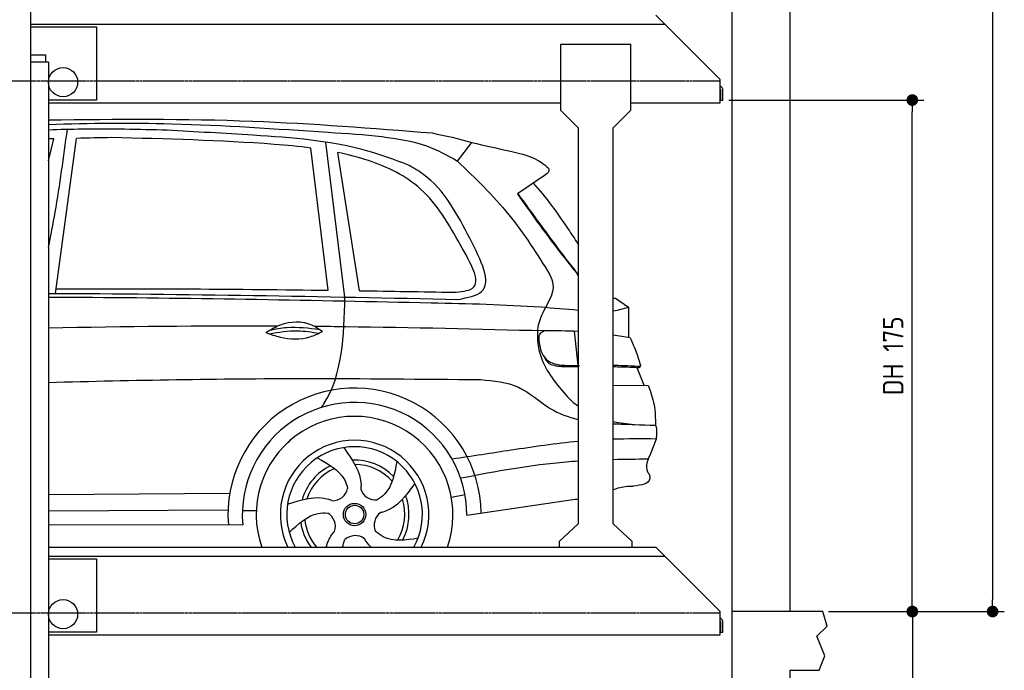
# Model space of a CAD drawing. Header units: millimetres. Extents: x -328 to 6332, y -257 to 9848.
# Tile 6 of 7: x 2964 to 6332, y 3749 to 5975. Entities that reach past the tile are written whole.
import ezdxf

# ---------------------------------------------------------------- set-up
doc = ezdxf.new("R2010")
doc.units = ezdxf.units.MM
doc.linetypes.add('GEN3', pattern=[6.25, 5, -1.25])
for name, color, linetype in [('3', 6, 'GEN3'), ('4', 3, 'Continuous'), ('5', 3, 'Continuous'), ('car', 10, 'Continuous')]:
    doc.layers.add(name, color=color, linetype=linetype)
doc.styles.get("Standard").update_dxf_attribs({"font": 'ISOCP.SHX'})
doc.dimstyles.new('GEN-ISO$0', dxfattribs={"dimscale": 20, "dimtxt": 3.5, "dimasz": 2, "dimexe": 2, "dimexo": 1, "dimgap": 1.5, "dimtad": 1, "dimdec": 1, "dimlfac": 0.1, "dimdsep": 46, "dimtxsty": 'STANDARD', "dimblk": 'PUNKT', "dimcen": 2, "dimclrd": 256, "dimclre": 256, "dimclrt": 2, "dimadec": 0, "dimazin": 0, "dimtp": 0.1, "dimtm": 0.1, "dimtfac": 0.71, "dimtdec": 1, "dimtmove": 2, "dimatfit": 3, "dimldrblk": 'PUNKT', "dimfxl": 1, "dimtolj": 1, "dimarcsym": 0})

# ---------------------------------------------------------------- blocks, each defined once
blk = doc.blocks.new('PUNKT')
at = {"layer": '4', "color": 0, "linetype": 'ByBlock'}
blk.add_line((-0.5, 0), (-1, 0), dxfattribs=at)
at = {"layer": '4', "color": 0, "linetype": 'ByBlock', "const_width": 0.5}
blk.add_lwpolyline([(-0.25, 0, 1), (0.25, 0, 1)], format="xyb", close=True, dxfattribs=at)
blk = doc.blocks.new('*D17')
at = {"layer": '5', "lineweight": -2}
for p, q in [((5620, 9350), (6332.3, 9350)), ((6292.3, 9310), (6292.3, 3990)), ((5731.2, 3950), (6332.3, 3950))]:
    blk.add_line(p, q, dxfattribs=at)
at = {"layer": 'DEFPOINTS', "color": 0}
for p in [(5600, 9350), (5711.2, 3950), (6292.3, 3950)]:
    blk.add_point(p, dxfattribs=at)
at = {"layer": '5', "lineweight": -2, "xscale": 40, "yscale": 40, "zscale": 40}
for p, rotation in [((6292.3, 9350), 90), ((6292.3, 3950), 270)]:
    blk.add_blockref('PUNKT', p, dxfattribs=dict(at, rotation=rotation))
at = {"layer": '5', "color": 2, "insert": (6227.3, 6650), "char_height": 70, "attachment_point": 5, "rotation": 90}
blk.add_mtext('\\A1;540', dxfattribs=at)
blk = doc.blocks.new('*D13')
at = {"layer": '5', "lineweight": -2}
for p, q in [((5390, 5700), (6057.6, 5700)), ((6017.6, 3990), (6017.6, 5660)), ((5731.2, 3950), (6057.6, 3950))]:
    blk.add_line(p, q, dxfattribs=at)
at = {"layer": 'DEFPOINTS', "color": 0}
for p in [(5370, 5700), (6017.6, 5700), (5711.2, 3950)]:
    blk.add_point(p, dxfattribs=at)
at = {"layer": '5', "lineweight": -2, "xscale": 40, "yscale": 40, "zscale": 40}
for p, rotation in [((6017.6, 5700), 90), ((6017.6, 3950), 270)]:
    blk.add_blockref('PUNKT', p, dxfattribs=dict(at, rotation=rotation))
at = {"layer": '5', "color": 2, "insert": (5952.1, 4825), "char_height": 70, "attachment_point": 5, "rotation": 90}
blk.add_mtext('DH 175', dxfattribs=at)
blk = doc.blocks.new('*D14')
at = {"layer": '5', "lineweight": -2}
for p, q in [((5731.2, 3950), (6057.8, 3950)), ((6017.8, 3910), (6017.8, 240)), ((5420, 200), (6057.8, 200))]:
    blk.add_line(p, q, dxfattribs=at)
at = {"layer": 'DEFPOINTS', "color": 0}
for p in [(5711.2, 3950), (5400, 200), (6017.8, 200)]:
    blk.add_point(p, dxfattribs=at)
at = {"layer": '5', "lineweight": -2, "xscale": 40, "yscale": 40, "zscale": 40}
for p, rotation in [((6017.8, 3950), 90), ((6017.8, 200), 270)]:
    blk.add_blockref('PUNKT', p, dxfattribs=dict(at, rotation=rotation))
at = {"layer": '5', "color": 2, "insert": (5952.8, 2075), "char_height": 70, "attachment_point": 5, "rotation": 90}
blk.add_mtext('\\A1;375', dxfattribs=at)

msp = doc.modelspace()

# ---------------------------------------------------------------- linework, layer by layer
for p, q in [((3003, 265), (3003, 6830)), ((5360, 5770), (5140, 5990)), ((4814.5, 5890), (4814.5, 5665)), ((5054.5, 5890), (4814.5, 5890)), ((5054.5, 5665), (5054.5, 5890)), ((3063, 5830), (3053, 5830)), ((3063, 5830), (3063, 265)), ((5360, 5690), (5360, 5770)), ((5360, 5737.727), (5360, 5730)), ((3063, 5690), (4814.5, 5690)), ((4874.5, 5605), (4814.5, 5665)), ((5054.5, 5665), (4994.5, 5605)), ((5054.5, 5690), (5360, 5690)), ((4874.5, 5605), (4874.5, 4250)), ((4994.5, 4250), (4994.5, 5605)), ((4874.5, 4250), (4809.5, 4190)), ((5059.5, 4190), (4994.5, 4250)), ((4809.5, 4190), (4809.5, 4170)), ((5059.5, 4170), (5059.5, 4190)), ((3063, 4170), (5140, 4170)), ((5360, 3950), (5140, 4170)), ((5360, 3870), (5360, 3950)), ((5400, 3950), (5400, 3950)), ((5360, 3917.727), (5360, 3910)), ((3063, 3870), (5360, 3870))]:
    msp.add_line(p, q)
for points in [[(5600, 3950), (5600, 6150), (5600, 9550), (0, 9550), (0, 0), (5600, 0), (5600, 3750), (5698.53, 3750), (5718.661, 3797.939), (5691.114, 3865.733), (5726.078, 3899.63), (5711.245, 3950), (5400, 3950), (5400, 200), (4950, 192.931), (4950, 91.608), (4850, 91.608), (4850, 176.952), (200, 250), (200, 9350), (5400, 9350), (5400, 3950)], [(3003, 5959.522), (5170, 5960)], [(3003, 5950), (3227.5, 5950)], [(3227.5, 5950), (3227.5, 5700), (3063, 5700)], [(3063, 4139.535), (5170, 4140)], [(3063, 4130), (3227.5, 4130)], [(3227.5, 4130), (3227.5, 3880), (3063, 3880)]]:
    msp.add_lwpolyline(points)
msp.add_lwpolyline([(3003, 5830), (3003, 5855), (3053, 5855), (3053, 5830)], close=True)
for points in [[(5360, 5737.727, -0.18267581), (5362, 5732.435), (5362, 5700), (5370, 5700), (5370, 5732.435, 0.30561468), (5360, 5747.268)], [(5360, 3917.727, -0.18267581), (5362, 3912.435), (5362, 3880), (5370, 3880), (5370, 3912.435, 0.30561468), (5360, 3927.268)]]:
    msp.add_lwpolyline(points, format="xyb")
for centre in [(3112.854, 5761), (3112.854, 3941)]:
    msp.add_circle(centre, 49.854)
at = {"layer": '3'}
for p, q in [((5360, 5765), (295, 5765)), ((5360, 3945), (295, 3945))]:
    msp.add_line(p, q, dxfattribs=at)
at = {"layer": 'car'}
for p, q in [((3063, 5491.86), (3081.321, 5567.253)), ((3086.706, 5038.308), (3158.255, 5568.991)), ((4019.838, 5049.347), (3960.832, 5535.969)), ((4077.046, 5026.044), (4011.53, 5555.991)), ((4461.891, 5491.17), (4510.696, 5554.682)), ((4127.127, 5047.783), (4052.512, 5520.906)), ((4759.704, 5442.118), (4666.699, 5378.812)), ((4994.5, 5021.924), (5002.198, 5022.136)), ((5002.198, 5022.136), (5046.66, 4991.27)), ((5046.66, 4991.27), (5046.628, 4887.124)), ((4860.713, 4909.172), (4873.03, 4792.168)), ((5075.62, 4785.387), (5100.06, 4722.456)), ((5114.821, 4722.329), (4994.5, 4723.371)), ((5141.429, 4540.363), (5123.284, 4492.933)), ((3063, 4350.928), (3682.986, 4354.692)), ((4440.927, 4341.258), (4487.731, 4350.178)), ((4493.931, 4279.606), (4864.689, 4334.102)), ((3063, 4295.111), (3677.05, 4297.68)), ((3726.124, 4296.138), (3773.784, 4295.558)), ((3063, 4247.599), (3727.446, 4246.365))]:
    msp.add_line(p, q, dxfattribs=at)
for radius in [38.176, 31.574]:
    msp.add_circle((4109.942, 4282.012), radius, dxfattribs=at)
for centre, radius, start, end in [((4109.889, 4281.428), 433.143, 0.713034, 184.611464), ((4109.889, 4281.428), 384.046, 359.728185, 185.238388), ((4109.889, 4281.428), 336.401, 340.656235, 199.343765), ((4109.913, 4282.003), 254.002, 333.835367, 206.164633), ((4109.942, 4282.012), 231.908, 331.118294, 208.881706), ((4109.942, 4282.012), 186.234, 116.262636, 164.391182), ((4109.942, 4282.012), 186.234, 44.26331, 92.401076), ((4109.942, 4282.012), 171.516, 41.590242, 89.735966), ((4109.942, 4282.012), 171.516, 113.590508, 161.725726), ((4034.871, 4381.501), 52.287, 268.672155, 348.430967), ((4181.364, 4384.153), 52.287, 196.672155, 276.430967), ((4109.942, 4282.012), 186.234, 332.251274, 20.396389), ((4109.942, 4282.012), 171.516, 329.577035, 17.73023), ((3992.124, 4241.359), 52.287, 340.672155, 60.430967), ((4229.154, 4245.649), 52.287, 124.672155, 204.430967), ((4109.942, 4282.012), 186.234, 188.250185, 216.974514), ((4109.942, 4282.012), 171.516, 185.577469, 220.773341), ((4112.197, 4157.398), 52.287, 52.672155, 132.430967)]:
    msp.add_arc(centre, radius, start, end, dxfattribs=at)
for points, knots in [([(3063, 5631.868), (3295.832, 5634.977), (3733.813, 5638.601), (4170.452, 5603.677), (4375.012, 5587.316)], [85.04113673, 85.04113673, 85.04113673, 85.04113673, 783.1318761, 1398.45159809, 1398.45159809, 1398.45159809, 1398.45159809]), ([(3063, 5616.366), (3203.349, 5621.682), (3522.408, 5624.121), (3901.249, 5597.333), (4145.047, 5581.867), (4202.749, 5575.059)], [460.54053168, 460.54053168, 460.54053168, 460.54053168, 881.65190656, 1416.36611316, 1602.40445222, 1602.40445222, 1602.40445222, 1602.40445222]), ([(3468.373, 5596.78), (3371.724, 5599.155), (3236.558, 5602.476), (3101.481, 5598.757), (3063, 5597.271)], [0, 0, 0, 0, 289.92578759, 405.46220923, 405.46220923, 405.46220923, 405.46220923]), ([(3063, 5196.318), (3071.023, 5236.241), (3096.592, 5369.883), (3114.864, 5504.796), (3127.669, 5599.341)], [161.30732451, 161.30732451, 161.30732451, 161.30732451, 283.47066553, 569.57950884, 569.57950884, 569.57950884, 569.57950884]), ([(4292.1, 5478.68), (4246.843, 5495.37), (4077.369, 5557.867), (3795.936, 5578.566), (3566.349, 5591.332), (3468.373, 5596.78)], [0, 0, 0, 0, 144.38685037, 540.67992324, 835.69120666, 835.69120666, 835.69120666, 835.69120666]), ([(3960.832, 5535.969), (3919.148, 5541.356), (3691.78, 5561.61), (3464.157, 5567), (3278.506, 5571.396)], [637.56260995, 637.56260995, 637.56260995, 637.56260995, 763.5499019, 1320.8101244, 1320.8101244, 1320.8101244, 1320.8101244]), ([(4202.749, 5575.059), (4254.999, 5567.951), (4346.696, 5555.477), (4427.241, 5510.513), (4461.891, 5491.17)], [0, 0, 0, 0, 156.40957279, 274.49702776, 274.49702776, 274.49702776, 274.49702776]), ([(4510.696, 5554.682), (4554.46, 5544.773), (4634.634, 5526.62), (4729.035, 5505.188), (4765.562, 5473.771), (4773.378, 5467.048)], [0, 0, 0, 0, 135.79118278, 248.76576552, 279.52055206, 279.52055206, 279.52055206, 279.52055206]), ([(4471.582, 5205.594), (4432.244, 5274.965), (4358.74, 5404.587), (4188.687, 5487.524), (4087.85, 5513.662), (4052.512, 5520.906)], [0, 0, 0, 0, 233.68439884, 436.64492721, 544.70603413, 544.70603413, 544.70603413, 544.70603413]), ([(4461.891, 5491.17), (4523.13, 5432.154), (4644.303, 5315.38), (4733.843, 5172.916), (4778.131, 5102.452)], [0, 0, 0, 0, 254.08987254, 502.76225998, 502.76225998, 502.76225998, 502.76225998]), ([(4504.915, 5225.659), (4461.4, 5309.277), (4407.813, 5412.249), (4310.408, 5468.169), (4292.1, 5478.68)], [0, 0, 0, 0, 271.55977311, 334.41548981, 334.41548981, 334.41548981, 334.41548981]), ([(4773.378, 5467.048), (4774.1, 5463.249), (4776.158, 5452.405), (4766.183, 5446.169), (4759.704, 5442.118)], [0, 0, 0, 0, 10.85543163, 30.97910088, 30.97910088, 30.97910088, 30.97910088]), ([(4720.677, 5415.554), (4764.631, 5367.918), (4816.055, 5296.056), (4863.312, 5224.181), (4874.5, 5206.848)], [395.65394345, 395.65394345, 395.65394345, 395.65394345, 587.12250194, 647.96422904, 647.96422904, 647.96422904, 647.96422904]), ([(4666.699, 5378.812), (4717.63, 5307.241), (4781.754, 5217.13), (4850.853, 5130.818), (4865.07, 5113.06)], [0, 0, 0, 0, 263.42526544, 331.66454725, 331.66454725, 331.66454725, 331.66454725]), ([(4668.211, 5379.842), (4699.895, 5336.006), (4757.398, 5256.45), (4816.441, 5178.031), (4842.952, 5142.82)], [0, 0, 0, 0, 162.25725001, 294.47782475, 294.47782475, 294.47782475, 294.47782475]), ([(4465.326, 5018.183), (4496.517, 5024.179), (4597.293, 5043.553), (4542.647, 5151.276), (4504.915, 5225.659)], [0, 0, 0, 0, 83.00993091, 268.20753088, 268.20753088, 268.20753088, 268.20753088]), ([(4447.881, 5042.388), (4473.551, 5044.347), (4559.535, 5050.909), (4507.842, 5141.823), (4471.582, 5205.594)], [0, 0, 0, 0, 66.11082204, 221.4407691, 221.4407691, 221.4407691, 221.4407691]), ([(4842.952, 5142.82), (4850.54, 5134.014), (4860.689, 5122.237), (4869.305, 5109.321), (4871.478, 5106.063)], [0, 0, 0, 0, 34.81504787, 46.55767222, 46.55767222, 46.55767222, 46.55767222]), ([(4778.131, 5102.452), (4782.488, 5091.579), (4800.143, 5047.519), (4755.99, 4985.749), (4734.11, 4923.951), (4735.081, 4892.774), (4735.428, 4881.656)], [0, 0, 0, 0, 34.09795283, 138.17510847, 197.88759598, 230.98336188, 230.98336188, 230.98336188, 230.98336188]), ([(3063, 5025.771), (3100.86, 5025.695), (3537.379, 5024.163), (3973.823, 5014.994), (4372.413, 5006.62)], [1157.19015022, 1157.19015022, 1157.19015022, 1157.19015022, 1270.77070837, 2466.7509464, 2466.7509464, 2466.7509464, 2466.7509464]), ([(3997.114, 4648.543), (3999.842, 4652.438), (4069.401, 4756.209), (4073.298, 4893.737), (4077.046, 5026.044)], [175.1820291, 175.1820291, 175.1820291, 175.1820291, 189.89009308, 562.59257258, 562.59257258, 562.59257258, 562.59257258]), ([(4372.413, 5006.62), (4497.601, 5003.718), (4665.235, 4999.832), (4832.225, 4985.41), (4874.5, 4981.645)], [0, 0, 0, 0, 375.49028851, 502.79858334, 502.79858334, 502.79858334, 502.79858334]), ([(3806.331, 4904.654), (3822.317, 4914.478), (3868.488, 4942.851), (3946.902, 4946.289), (3987.993, 4916.812), (3999.998, 4908.2)], [0, 0, 0, 0, 56.38615768, 162.85270925, 206.79253599, 206.79253599, 206.79253599, 206.79253599]), ([(3819.941, 4912.923), (3839.437, 4916.865), (3895.873, 4927.384), (3953.126, 4920.127), (3990.611, 4914.869)], [7.57653008, 7.57653008, 7.57653008, 7.57653008, 52.54453162, 137.65923726, 137.65923726, 137.65923726, 137.65923726]), ([(4759.528, 4910.003), (4532.941, 4915.646), (4271.296, 4922.162), (4009.606, 4924.918), (3974.541, 4925.222)], [0, 0, 0, 0, 679.94077212, 785.14268485, 785.14268485, 785.14268485, 785.14268485]), ([(3806.331, 4904.654), (3822.396, 4898.743), (3870.544, 4881.727), (3941.391, 4879.588), (3986.048, 4901.39), (3999.998, 4908.2)], [5.20857777, 5.20857777, 5.20857777, 5.20857777, 44.19858244, 121.45502053, 156.55165958, 156.55165958, 156.55165958, 156.55165958]), ([(3818.067, 4900.485), (3850.414, 4905.889), (3907.02, 4915.348), (3963.436, 4906.513), (3987.608, 4902.22)], [0, 0, 0, 0, 73.87869257, 129.28264643, 129.28264643, 129.28264643, 129.28264643]), ([(4759.528, 4910.003), (4752.306, 4906.768), (4738.535, 4900.598), (4739.896, 4885.734), (4740.544, 4878.665)], [0, 0, 0, 0, 21.2763028, 40.57534917, 40.57534917, 40.57534917, 40.57534917]), ([(5052.912, 4886.065), (5060.008, 4870.194), (5074.059, 4838.771), (5083.445, 4805.655), (5088.09, 4789.266)], [0, 0, 0, 0, 52.08157366, 103.11322652, 103.11322652, 103.11322652, 103.11322652]), ([(4735.428, 4881.656), (4736.098, 4874.423), (4738.609, 4847.321), (4763.594, 4767.395), (4814.899, 4710.924), (4852.556, 4669.475)], [0, 0, 0, 0, 21.78639458, 81.63409399, 246.74740324, 246.74740324, 246.74740324, 246.74740324]), ([(4740.544, 4878.665), (4743.546, 4857.157), (4747.873, 4826.157), (4784.209, 4798.022), (4827.063, 4791.059), (4860.3, 4791.859), (4879.42, 4792.319)], [0, 0, 0, 0, 61.68814119, 88.91579557, 131.37711416, 188.88844648, 188.88844648, 188.88844648, 188.88844648]), ([(4759.342, 4819.852), (4763.356, 4812.411), (4770.687, 4798.824), (4790.02, 4792.862), (4806.291, 4789.405), (4821.422, 4788.723), (4832.105, 4788.342), (4837.071, 4788.165)], [0, 0, 0, 0, 24.29980573, 44.3743889, 57.43354771, 74.61313086, 89.53793221, 89.53793221, 89.53793221, 89.53793221]), ([(4994.5, 4793.105), (4996.743, 4793.065), (5027.952, 4792.43), (5059.142, 4790.789), (5088.09, 4789.266)], [115.07869557, 115.07869557, 115.07869557, 115.07869557, 121.81112777, 208.75100437, 208.75100437, 208.75100437, 208.75100437]), ([(4994.5, 4788.267), (5004.923, 4788.001), (5026.646, 4787.234), (5048.369, 4786.552), (5059.67, 4786.196)], [157.43213295, 157.43213295, 157.43213295, 157.43213295, 188.71360202, 222.63388792, 222.63388792, 222.63388792, 222.63388792]), ([(5059.67, 4786.196), (5063.234, 4786.023), (5070.34, 4785.678), (5077.444, 4785.289), (5080.985, 4785.095)], [0, 0, 0, 0, 10.70534834, 21.34402657, 21.34402657, 21.34402657, 21.34402657]), ([(5080.985, 4785.095), (5082.748, 4785.047), (5086.045, 4784.958), (5087.441, 4787.897), (5088.09, 4789.266)], [0, 0, 0, 0, 4.79867602, 8.97789448, 8.97789448, 8.97789448, 8.97789448]), ([(3063, 4734.236), (3354.618, 4741.863), (3847.205, 4750.468), (4339.86, 4745.508), (4540.82, 4743.485)], [2171.6332859, 2171.6332859, 2171.6332859, 2171.6332859, 3046.71569269, 3649.59835201, 3649.59835201, 3649.59835201, 3649.59835201]), ([(4540.82, 4743.485), (4585.971, 4739.642), (4675.952, 4731.982), (4768.755, 4641.851), (4840.928, 4615.206), (4874.5, 4607.333)], [0, 0, 0, 0, 132.0898391, 263.24135713, 367.49729098, 367.49729098, 367.49729098, 367.49729098]), ([(5114.821, 4722.329), (5122.533, 4700.962), (5138.289, 4657.31), (5138.684, 4610.885), (5138.886, 4587.184)], [0, 0, 0, 0, 67.6224914, 138.15469868, 138.15469868, 138.15469868, 138.15469868]), ([(4874.5, 4531.931), (4798.094, 4524.677), (4654.347, 4503.405), (4511.085, 4481.566), (4443.732, 4471.27)], [267.24089233, 267.24089233, 267.24089233, 267.24089233, 497.58316337, 702.08352874, 702.08352874, 702.08352874, 702.08352874]), ([(4072.823, 4510.956), (4102.39, 4469.555), (4135.006, 4423.885), (4131.816, 4373.858), (4131.275, 4369.152)], [0, 0, 0, 0, 140.86220674, 155.38829952, 155.38829952, 155.38829952, 155.38829952]), ([(5123.284, 4492.933), (5112.832, 4470.08), (5100.364, 4442.822), (5116.007, 4421.18), (5118.535, 4417.682)], [0, 0, 0, 0, 65.64358952, 78.29812644, 78.29812644, 78.29812644, 78.29812644]), ([(3982.138, 4475.565), (4019.861, 4454.876), (4068.171, 4428.381), (4083.66, 4381.768), (4086.085, 4370.959)], [0, 0, 0, 0, 119.17913262, 152.62743133, 152.62743133, 152.62743133, 152.62743133]), ([(4254.517, 4463.338), (4246.498, 4421.068), (4236.233, 4366.963), (4196.724, 4337.831), (4187.22, 4332.194)], [0, 0, 0, 0, 119.17913262, 152.5469721, 152.5469721, 152.5469721, 152.5469721]), ([(4874.5, 4464.416), (4861.08, 4463.547), (4726.397, 4453.586), (4593.11, 4429.18), (4473.224, 4405.842)], [239.44506058, 239.44506058, 239.44506058, 239.44506058, 279.84482947, 645.25211884, 645.25211884, 645.25211884, 645.25211884]), ([(5118.535, 4417.682), (5119.286, 4413.228), (5123.73, 4386.866), (5090.207, 4382.678), (5062.347, 4379.198)], [0, 0, 0, 0, 12.78278688, 75.6563783, 75.6563783, 75.6563783, 75.6563783]), ([(4316.199, 4388.028), (4285.961, 4347.114), (4252.593, 4301.965), (4204.006, 4289.547), (4199.344, 4288.606)], [0, 0, 0, 0, 140.86220674, 155.44426107, 155.44426107, 155.44426107, 155.44426107]), ([(4994.5, 4367.306), (5010.062, 4372.671), (5032.244, 4379.488), (5055.482, 4379.264), (5062.347, 4379.198)], [133.69611197, 133.69611197, 133.69611197, 133.69611197, 182.60392692, 203.11258303, 203.11258303, 203.11258303, 203.11258303]), ([(3880.704, 4317.479), (3929.215, 4332.805), (3982.748, 4349.718), (4029.354, 4331.206), (4033.679, 4329.228)], [0, 0, 0, 0, 140.86220674, 155.44246075, 155.44246075, 155.44246075, 155.44246075]), ([(3886.339, 4220.296), (3917.673, 4249.779), (3957.797, 4287.535), (4006.911, 4287.864), (4017.936, 4286.831)], [0, 0, 0, 0, 119.17913262, 152.61663369, 152.61663369, 152.61663369, 152.61663369]), ([(4013.211, 4170), (4017.186, 4185.762), (4025.032, 4204.695), (4038.26, 4220.636), (4041.501, 4224.157)], [91.3266354, 91.3266354, 91.3266354, 91.3266354, 140.86220674, 155.53165377, 155.53165377, 155.53165377, 155.53165377]), ([(4327.058, 4200.512), (4284.647, 4194.163), (4230.823, 4186.105), (4190.169, 4217.39), (4181.549, 4224.023)], [0, 0, 0, 0, 119.17913262, 151.24849964, 151.24849964, 151.24849964, 151.24849964]), ([(4167.023, 4170), (4161.252, 4175.171), (4152.861, 4184.259), (4146.134, 4194.894), (4143.786, 4199.065)], [116.52728216, 116.52728216, 116.52728216, 116.52728216, 140.86220674, 155.53261951, 155.53261951, 155.53261951, 155.53261951])]:
    msp.add_open_spline(points, degree=3, knots=knots, dxfattribs=at)
for points in [[(3081.321, 5567.253), (3075.214, 5567.105), (3069.107, 5566.954), (3063, 5566.801)], [(3278.506, 5571.396), (3238.424, 5570.618), (3198.341, 5569.841), (3158.255, 5568.991)], [(4375.012, 5587.316), (4421.075, 5577.971), (4467.137, 5568.626), (4510.696, 5554.682)], [(4865.07, 5113.06), (4868.211, 5108.396), (4871.351, 5103.732), (4874.5, 5099.074)], [(4871.478, 5106.063), (4872.486, 5104.596), (4873.493, 5103.13), (4874.5, 5101.663)], [(3088.788, 5053.758), (3399.132, 5055.51), (3709.509, 5053.606), (4019.838, 5049.347)], [(3063, 5038.356), (3530.441, 5037.566), (3997.884, 5027.875), (4465.326, 5018.183)], [(4127.127, 5047.783), (4234.049, 5046.14), (4340.965, 5044.264), (4447.881, 5042.388)], [(4994.5, 4978.559), (5012.004, 4981.525), (5029.332, 4986.398), (5046.66, 4991.27)], [(3844.35, 4926.054), (3583.91, 4927.133), (3323.442, 4924.748), (3063, 4919.76)], [(4874.5, 4908.652), (4836.285, 4910.303), (4797.907, 4910.153), (4759.528, 4910.003)], [(5052.912, 4886.065), (5033.451, 4889.532), (5013.991, 4892.999), (4994.5, 4896.127)], [(4837.071, 4788.165), (4849.547, 4788.196), (4862.023, 4788.228), (4874.5, 4788.274)], [(4852.556, 4669.475), (4859.854, 4664.272), (4867.153, 4659.068), (4874.5, 4653.993)], [(4994.5, 4599.921), (5040.745, 4590.11), (5090.157, 4588.637), (5139.568, 4587.164)], [(4994.5, 4592.493), (5018.578, 4591.336), (5042.919, 4590.825), (5067.261, 4590.313)], [(5139.568, 4587.164), (5145.437, 4570.456), (5142.079, 4553.781), (5141.429, 4540.363)], [(3874.861, 4522.111), (3882.126, 4528.589), (3889.39, 4535.066), (3896.602, 4541.571)], [(5141.429, 4540.363), (5092.419, 4540.663), (5043.41, 4540.963), (4994.5, 4539.508)], [(5113.949, 4471.262), (5074.116, 4470.839), (5034.282, 4470.417), (4994.5, 4469.463)], [(4864.817, 4334.14), (4868.045, 4334.748), (4871.273, 4335.356), (4874.5, 4335.968)], [(4068.8, 4170), (4070.757, 4178.67), (4073.838, 4187.33), (4076.919, 4195.991)]]:
    msp.add_open_spline(points, degree=3, dxfattribs=at)
at = {"layer": 'DEFPOINTS', "color": 0, "linetype": 'ByBlock'}
msp.add_point((5313.165, 5690), dxfattribs=at)
msp.add_point((5313.165, 5690), dxfattribs=at)

# ---------------------------------------------------------------- dimensions: what is measured, and where the dimension line sits
at = {"layer": '5'}
for base, p1, p2, override, picture, middle in [((6292.315, 3950), (5600, 9350), (5711.245, 3950), {"dimlfac": 0.1}, '*D17', (6227.315, 6650)), ((6017.773, 200), (5711.245, 3950), (5400, 200), {"dimdec": 2, "dimtdec": 0}, '*D14', (5952.773, 2075))]:
    dim = msp.add_linear_dim(base=base, p1=p1, p2=p2, angle=90, dimstyle='GEN-ISO$0', override=override, dxfattribs=at)
    dim.commit()
    dim.dimension.update_dxf_attribs({"geometry": picture, "text_midpoint": middle})
dim = msp.add_linear_dim(base=(6017.564, 5700), p1=(5711.245, 3950), p2=(5370, 5700), angle=90, text='DH <>', dimstyle='GEN-ISO$0', override={"dimscale": 20, "dimlfac": 0.1, "dimtolj": 0}, dxfattribs=at)
dim.commit()
dim.dimension.update_dxf_attribs({"geometry": '*D13', "text_midpoint": (5952.077, 4825)})

doc.saveas('drawing.dxf')
